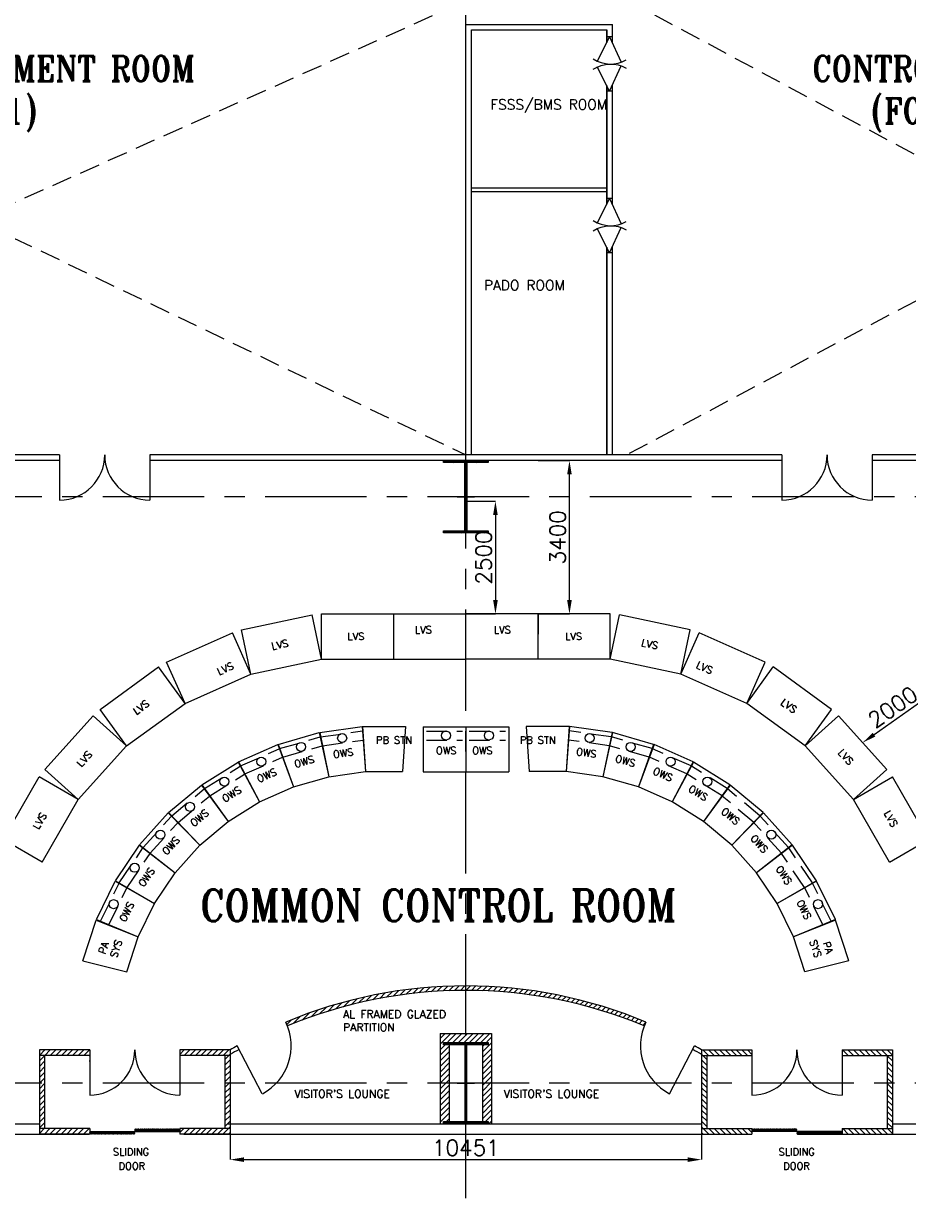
# Model space of a CAD drawing. Header units: inches. Extents: x 0 to 1564127, y -23460 to 23144100.
# Tile 37 of 215: x 160873 to 180462, y 121950 to 148211. Entities that reach past the tile are written whole.
import ezdxf

# ---------------------------------------------------------------- set-up
doc = ezdxf.new("R2010")
doc.units = ezdxf.units.IN
doc.header["$LTSCALE"] = 1800
doc.header["$MEASUREMENT"] = 0
doc.linetypes.add('CENTER', pattern=[2, 1.25, -0.25, 0.25, -0.25])
doc.linetypes.add('HIDDEN', pattern=[0.375, 0.25, -0.125])
doc.layers.get('0').update_dxf_attribs({"color": 253, "lineweight": 9})
for name, color, linetype in [('CEN', 2, 'CENTER'), ('COL', 1, 'Continuous'), ('GRID', 251, 'CENTER'), ('TEMP', 4, 'Continuous'), ('TEXT', 3, 'Continuous'), ('WALL', 6, 'Continuous')]:
    doc.layers.add(name, color=color, linetype=linetype)
doc.layers.add('DOOR', color=235, linetype='Continuous', lineweight=13)
doc.layers.add('PNL', color=8, linetype='HIDDEN', lineweight=9)
doc.styles.add('250', font='romans.shx', dxfattribs={"height": 250})
doc.styles.add('ROMANC', font='ROMANC.SHX')
doc.styles.add('ROMANS', font='romans.shx')
doc.styles.add('ROMANT', font='romant')
doc.dimstyles.new('USER175', dxfattribs={"dimscale": 175, "dimtxt": 2, "dimasz": 1.75, "dimexe": 0, "dimexo": 0, "dimgap": 0.5, "dimtad": 1, "dimdec": 0, "dimzin": 0, "dimdsep": 46, "dimtxsty": 'ROMANS', "dimcen": 0, "dimclrd": 4, "dimclre": 4, "dimclrt": 4, "dimadec": 0, "dimazin": 0, "dimtfac": 0.09, "dimtdec": 0, "dimtix": 1, "dimtofl": 0, "dimtmove": 0, "dimatfit": 3, "dimfxl": 1, "dimtolj": 1, "dimtzin": 0, "dimarcsym": 0})
pattern_1 = [(45, (440215.735, -279.296), (-61.871843, 61.871843), [])]

# ---------------------------------------------------------------- blocks, each defined once
blk = doc.blocks.new('C-ROW COLUMN')
at = {"layer": 'COL'}
h = blk.add_hatch(dxfattribs=at)
h.set_pattern_fill('ANSI31', color=256, scale=200, style=0)
h.set_pattern_definition([(45, (-1315.907, -6.545), (-17.6776695, 17.6776695), [])])
h.paths.add_polyline_path([(77950, 120865), (76960, 120865), (76960, 120820), (77950, 120820)])
h.paths.add_polyline_path([(77478, 120820), (77433, 120820), (77433, 119310), (77478, 119310)])
h.paths.add_polyline_path([(77950, 119310), (76960, 119310), (76960, 119265), (77950, 119265)])
at = {"layer": 'CEN'}
for p, q in [((77455, 119265), (77455, 120865)), ((77264, 120065), (77647, 120065))]:
    blk.add_line(p, q, dxfattribs=at)
at = {"layer": 'COL'}
for points in [[(76960, 120865), (77950, 120865), (77950, 120820), (76960, 120820)], [(77433, 120820), (77478, 120820), (77478, 119310), (77433, 119310)], [(76960, 119310), (77950, 119310), (77950, 119265), (76960, 119265)]]:
    blk.add_lwpolyline(points, close=True, dxfattribs=at)
blk = doc.blocks.new('B-ROW COLUMN')
at = {"layer": 'COL'}
h = blk.add_hatch(dxfattribs=at)
h.set_pattern_fill('ANSI31', color=256, scale=200, style=0)
h.set_pattern_definition([(45, (155648.048, 63141.767), (-17.67767, 17.67767), [])])
h.paths.add_polyline_path([(171095, 85178), (172085, 85178), (172085, 85128), (171095, 85128)])
h.paths.add_polyline_path([(171574, 86878), (171606, 86878), (171606, 85178), (171574, 85178)])
h.paths.add_polyline_path([(171095, 86928), (172085, 86928), (172085, 86878), (171095, 86878)])
blk.add_line((171590, 85128), (171590, 86928))
at = {"layer": 'CEN'}
for p, q in [((171590, 85128), (171590, 86928)), ((171399, 86028), (171782, 86028))]:
    blk.add_line(p, q, dxfattribs=at)
at = {"layer": 'COL'}
for points in [[(171095, 86928), (172085, 86928), (172085, 86878), (171095, 86878)], [(171574, 86878), (171606, 86878), (171606, 85178), (171574, 85178)], [(171095, 85178), (172085, 85178), (172085, 85128), (171095, 85128)]]:
    blk.add_lwpolyline(points, close=True, dxfattribs=at)
blk = doc.blocks.new('*D780')
at = {"color": 4, "lineweight": -2, "transparency": 16777216}
for p, q in [((165451, 123825), (165451, 123029)), ((175901, 123825), (175901, 123029)), ((165757, 123029), (175595, 123029))]:
    blk.add_line(p, q, dxfattribs=at)
at = {"color": 4, "transparency": 16777216}
for points in [[(165757, 123080), (165757, 122978), (165451, 123029)], [(175595, 123080), (175595, 122978), (175901, 123029)]]:
    blk.add_solid(points, dxfattribs=at)
at = {"layer": 'Defpoints', "color": 0, "transparency": 16777216}
for p in [(165451, 123825), (175901, 123825), (175901, 123029)]:
    blk.add_point(p, dxfattribs=at)
at = {"color": 4, "transparency": 16777216, "insert": (170676, 123291), "char_height": 350, "attachment_point": 5, "style": 'ROMANS'}
blk.add_mtext('\\A1;10451', dxfattribs=at)
blk = doc.blocks.new('*D662')
at = {"color": 4, "lineweight": -2, "transparency": 16777216}
for p, q in [((170676, 137625), (171331, 137625)), ((171331, 137319), (171331, 135432)), ((170676, 135125), (171331, 135125))]:
    blk.add_line(p, q, dxfattribs=at)
at = {"color": 4, "transparency": 16777216}
for points in [[(171280, 137319), (171382, 137319), (171331, 137625)], [(171280, 135432), (171382, 135432), (171331, 135125)]]:
    blk.add_solid(points, dxfattribs=at)
at = {"layer": 'Defpoints', "color": 0, "transparency": 16777216}
for p in [(170676, 137625), (170676, 135125), (171331, 135125)]:
    blk.add_point(p, dxfattribs=at)
at = {"color": 4, "transparency": 16777216, "insert": (171069, 136375), "char_height": 350, "attachment_point": 5, "rotation": 90, "style": 'ROMANS'}
blk.add_mtext('\\A1;2500', dxfattribs=at)
blk = doc.blocks.new('*D663')
at = {"color": 4, "lineweight": -2, "transparency": 16777216}
for p, q in [((172276, 138525), (172972, 138525)), ((172972, 135432), (172972, 138219)), ((172276, 135125), (172972, 135125))]:
    blk.add_line(p, q, dxfattribs=at)
at = {"color": 4, "transparency": 16777216}
for points in [[(172921, 138219), (173023, 138219), (172972, 138525)], [(172921, 135432), (173023, 135432), (172972, 135125)]]:
    blk.add_solid(points, dxfattribs=at)
at = {"layer": 'Defpoints', "color": 0, "transparency": 16777216}
for p in [(172276, 138525), (172972, 138525), (172276, 135125)]:
    blk.add_point(p, dxfattribs=at)
at = {"color": 4, "transparency": 16777216, "insert": (172710, 136825), "char_height": 350, "attachment_point": 5, "rotation": 90, "style": 'ROMANS'}
blk.add_mtext('\\A1;3400', dxfattribs=at)
blk = doc.blocks.new('*D350')
at = {"color": 4, "lineweight": -2, "transparency": 16777216}
blk.add_line((180860, 133246), (179724, 132450), dxfattribs=at)
at = {"color": 4, "transparency": 16777216}
for points in [[(180831, 133288), (180890, 133204), (181111, 133422)], [(179695, 132492), (179753, 132408), (179473, 132274)]]:
    blk.add_solid(points, dxfattribs=at)
at = {"layer": 'Defpoints', "color": 0, "transparency": 16777216}
for p in [(181111, 133422), (179473, 132274), (179473, 132274)]:
    blk.add_point(p, dxfattribs=at)
at = {"color": 4, "transparency": 16777216, "insert": (180141, 133063), "char_height": 350, "attachment_point": 5, "rotation": 35.0025, "style": 'ROMANS'}
blk.add_mtext('\\A1;2000', dxfattribs=at)

msp = doc.modelspace()

# ---------------------------------------------------------------- hatches: boundary and pattern name
h = msp.add_hatch()
h.set_pattern_fill('ANSI31', color=256, scale=700, style=0)
h.set_pattern_definition(pattern_1)
h.paths.add_polyline_path([(170675.76, 126781.13), (170675.76, 126881.13, 0.09965553), (166684.43, 126077.63, -0.01923658), (166721.54, 125993.12, -0.09867127)])
h.paths.add_polyline_path([(170675.76, 126881.13), (170675.76, 126781.13, -0.09867127), (174629.97, 125993.12, -0.01923658), (174667.08, 126077.63, 0.09965553)])
h = msp.add_hatch()
h.set_pattern_fill('ANSI31', color=6, scale=700, style=0)
h.set_pattern_definition(pattern_1)
h.paths.add_polyline_path([(170675.76, 125825.31), (170105.76, 125825.31), (170105.76, 124725.31), (170305.76, 124725.31), (170305.76, 125625.31), (170675.76, 125625.31)])
h.paths.add_polyline_path([(171245.76, 125825.31), (170675.76, 125825.31), (170675.76, 125625.31), (171045.76, 125625.31), (171045.76, 124725.31), (171245.76, 124725.31)])
h.paths.add_polyline_path([(171245.76, 124725.31), (171045.76, 124725.31), (171045.76, 123825.31), (171245.76, 123825.31)])
h.paths.add_polyline_path([(170305.76, 124725.31), (170105.76, 124725.31), (170105.76, 123825.31), (170305.76, 123825.31), (170305.76, 123875.31)])
h = msp.add_hatch()
h.set_pattern_fill('ANSI31', color=256, scale=700, style=0)
h.set_pattern_definition([(45, (-1074227.24, 30315.41), (-61.8718434, 61.8718434), [])])
h.paths.add_polyline_path([(162335.63, 125460), (161220.55, 125460), (161220.55, 125335), (162335.63, 125335)])
h.paths.add_polyline_path([(161335.55, 125335), (161220.55, 125335), (161220.55, 124725.31), (161335.55, 124725.31)])
h.paths.add_polyline_path([(161335.55, 124725.31), (161220.55, 124725.31), (161220.55, 123720.31), (161335.55, 123720.31)])
h.paths.add_polyline_path([(162335.63, 123720.31), (161220.55, 123720.31), (161220.55, 123595.31), (162335.63, 123595.31)])
h.paths.add_polyline_path([(165450.5, 123720.31), (164335.63, 123720.31), (164335.63, 123595.31), (165450.5, 123595.31)])
h.paths.add_polyline_path([(165450.5, 124725.31), (165335.5, 124725.31), (165335.5, 123720.31), (165450.5, 123720.31)])
h.paths.add_polyline_path([(165450.5, 125335), (165335.5, 125335), (165335.5, 124725.31), (165450.5, 124725.31)])
h.paths.add_polyline_path([(165450.5, 125460), (164335.63, 125460), (164335.63, 125335), (165450.5, 125335)])
h = msp.add_hatch()
h.set_pattern_fill('ANSI31', color=256, scale=700, style=0)
h.set_pattern_definition([(135, (1415578.75, 30315.41), (61.8718434, 61.8718434), [])])
h.paths.add_polyline_path([(179015.88, 125460), (180130.96, 125460), (180130.96, 125335), (179015.88, 125335)])
h.paths.add_polyline_path([(180015.96, 125335), (180130.96, 125335), (180130.96, 124725.31), (180015.96, 124725.31)])
h.paths.add_polyline_path([(180015.96, 124725.31), (180130.96, 124725.31), (180130.96, 123720.31), (180015.96, 123720.31)])
h.paths.add_polyline_path([(179015.88, 123720.31), (180130.96, 123720.31), (180130.96, 123595.31), (179015.88, 123595.31)])
h.paths.add_polyline_path([(175901.01, 123720.31), (177015.88, 123720.31), (177015.88, 123595.31), (175901.01, 123595.31)])
h.paths.add_polyline_path([(175901.01, 124725.31), (176016.01, 124725.31), (176016.01, 123720.31), (175901.01, 123720.31)])
h.paths.add_polyline_path([(175901.01, 125335), (176016.01, 125335), (176016.01, 124725.31), (175901.01, 124725.31)])
h.paths.add_polyline_path([(175901.01, 125460), (177015.88, 125460), (177015.88, 125335), (175901.01, 125335)])
at = {"layer": 'TEMP', "linetype": 'ByBlock', "ltscale": 5}
h = msp.add_hatch(dxfattribs=at)
h.set_pattern_fill('ANSI38', color=6, scale=100, style=0)
h.set_pattern_definition([(135, (-1085744.866, -211397.19), (8.83883476, 8.83883476), []), (45, (-1085744.866, -211397.19), (26.5165043, 8.83883476), [31.25, -18.75])])
h.paths.add_polyline_path([(163335.63, 123710.31), (164335.63, 123710.31), (164335.63, 123652.81), (163335.63, 123652.81)])
h.paths.add_polyline_path([(162335.63, 123652.81), (163335.63, 123652.81), (163335.63, 123595.31), (162335.63, 123595.31)])
h = msp.add_hatch(dxfattribs=at)
h.set_pattern_fill('ANSI38', color=6, scale=100, style=0)
h.set_pattern_definition([(45, (1427096.377, -211397.19), (-8.83883476, 8.83883476), []), (135, (1427096.377, -211397.19), (-26.5165043, 8.83883476), [31.25, -18.75])])
h.paths.add_polyline_path([(178015.88, 123710.31), (177015.88, 123710.31), (177015.88, 123652.81), (178015.88, 123652.81)])
h.paths.add_polyline_path([(179015.88, 123652.81), (178015.88, 123652.81), (178015.88, 123595.31), (179015.88, 123595.31)])

# ---------------------------------------------------------------- linework, layer by layer
at = {"color": 2, "linetype": 'HIDDEN'}
for p, q in [((149190.76, 139115.44), (170689.76, 148725.31)), ((149689.76, 148725.31), (170675.76, 138650.31)), ((193161.76, 148725.31), (174239.57, 138650.31)), ((174260.62, 148725.31), (193060.76, 138650.31))]:
    msp.add_line(p, q, dxfattribs=at)
for p, q in [((170675.76, 148196.59), (173925.76, 148196.59)), ((170675.76, 138650.31), (170675.76, 148196.59)), ((173925.76, 147781.11), (173925.76, 148196.59)), ((170800.76, 148071.59), (173800.76, 148071.59)), ((170800.76, 138650.31), (170800.76, 148071.59)), ((171408.26, 148071.59), (172408.26, 148071.59)), ((173050.76, 148071.59), (173800.76, 148071.59)), ((173800.76, 148071.59), (173800.76, 147794.88)), ((173800.76, 147794.88), (173800.76, 148071.59)), ((173800.76, 147321.22), (173800.76, 147312.08)), ((173800.76, 147312.08), (173800.76, 147321.22)), ((173925.76, 147315.59), (173925.76, 147317.71)), ((173800.76, 146838.42), (173800.76, 144211.17)), ((173800.76, 144211.17), (173800.76, 146838.42)), ((173925.76, 144197.4), (173925.76, 146852.19)), ((170800.76, 144571.59), (173800.76, 144571.59)), ((170800.76, 144487.87), (173800.76, 144487.87)), ((173800.76, 143737.51), (173800.76, 143728.37)), ((173800.76, 143728.37), (173800.76, 143737.51)), ((173925.76, 143731.88), (173925.76, 143734)), ((173800.76, 143254.71), (173800.76, 138650.31)), ((173800.76, 138650.31), (173800.76, 143254.71)), ((173925.76, 138650.31), (173925.76, 143268.48)), ((161668.8, 138650.31), (151365.76, 138650.31)), ((161668.8, 138525.31), (151365.76, 138525.31)), ((161668.8, 138650.31), (161661.08, 138650.31)), ((161668.8, 138525.31), (161661.08, 138525.31)), ((162676.65, 138525.31), (162660.96, 138525.31)), ((166610.88, 138650.31), (163668.8, 138650.31)), ((166610.88, 138525.31), (163668.8, 138525.31)), ((172740.63, 138650.31), (166610.88, 138650.31)), ((172740.63, 138525.31), (166610.88, 138525.31)), ((177682.71, 138650.31), (172740.63, 138650.31)), ((177682.71, 138525.31), (172740.63, 138525.31)), ((178690.55, 138525.31), (178674.87, 138525.31)), ((193060.76, 138650.31), (179682.71, 138650.31)), ((179682.71, 138650.31), (179690.43, 138650.31)), ((193060.76, 138525.31), (179682.71, 138525.31)), ((179682.71, 138525.31), (179690.43, 138525.31)), ((162335.63, 125460), (161220.55, 125460)), ((162335.63, 125335), (161220.55, 125335)), ((162335.63, 125335), (162327.91, 125335)), ((163343.48, 125335), (163327.79, 125335)), ((165450.5, 125460), (164335.63, 125460)), ((165450.5, 125335), (164335.63, 125335)), ((175901.01, 125460), (177015.88, 125460)), ((175901.01, 125335), (177015.88, 125335)), ((179015.88, 125460), (180130.96, 125460)), ((179015.88, 125335), (179023.6, 125335)), ((179015.88, 125335), (180130.96, 125335)), ((162335.63, 125210), (162327.91, 125210)), ((179015.88, 125210), (179023.6, 125210)), ((162335.63, 123720.31), (161220.55, 123720.31)), ((161220.55, 123720.31), (161220.55, 123595.31)), ((162335.63, 123720.31), (162335.63, 123595.31)), ((164335.63, 123720.31), (164335.63, 123595.31)), ((165450.5, 123720.31), (164335.63, 123720.31)), ((175901.01, 123720.31), (177015.88, 123720.31)), ((177015.88, 123720.31), (177015.88, 123595.31)), ((179015.88, 123720.31), (179015.88, 123595.31)), ((179015.88, 123720.31), (180130.96, 123720.31)), ((180130.96, 123720.31), (180130.96, 123595.31)), ((162335.63, 123595.31), (161220.55, 123595.31)), ((165450.5, 123595.31), (164335.63, 123595.31)), ((175901.01, 123595.31), (177015.88, 123595.31)), ((179015.88, 123595.31), (180130.96, 123595.31))]:
    msp.add_line(p, q)
at = {"color": 3}
msp.add_line((172275.76, 135125.31), (172275.76, 134675.31), dxfattribs=at)
msp.add_line((172275.76, 135125.31), (172275.76, 134675.31), dxfattribs=at)
at = {"color": 2}
for p, q in [((167436.03, 132499.23), (168376.78, 132631.45)), ((167436.03, 132499.23), (168376.78, 132631.45)), ((168376.78, 132631.45), (168451.59, 131632.13)), ((168386.59, 132632.13), (169336.59, 132632.13)), ((168386.59, 132632.13), (168451.59, 131632.13)), ((168386.59, 132632.13), (169336.59, 132632.13)), ((169336.59, 132632.13), (169271.59, 131632.13)), ((172964.92, 132632.13), (172014.92, 132632.13)), ((172014.92, 132632.13), (172079.92, 131632.13)), ((172964.92, 132632.13), (172014.92, 132632.13)), ((172964.92, 132632.13), (172899.92, 131632.13)), ((172974.73, 132631.45), (172899.92, 131632.13)), ((173915.48, 132499.23), (172974.73, 132631.45)), ((173915.48, 132499.23), (172974.73, 132631.45)), ((167436.03, 132499.23), (167639.57, 131518.01)), ((173915.48, 132499.23), (173711.94, 131518.01)), ((164821.79, 131337.53), (165627.43, 131840.96)), ((165627.43, 131840.96), (166102.23, 130958.46)), ((175724.08, 131840.96), (175249.28, 130958.46)), ((176529.73, 131337.53), (175724.08, 131840.96)), ((167639.57, 131518.01), (168451.59, 131632.13)), ((168451.59, 131632.13), (169271.59, 131632.13)), ((172899.92, 131632.13), (172079.92, 131632.13)), ((173711.94, 131518.01), (172899.92, 131632.13)), ((164821.79, 131337.53), (165406.83, 130523.93)), ((176529.73, 131337.53), (175944.68, 130523.93)), ((165406.83, 130523.93), (166102.23, 130958.46)), ((175944.68, 130523.93), (175249.28, 130958.46)), ((162906.06, 129212.96), (163437.29, 130000.55)), ((163437.29, 130000.55), (164229.98, 129387.46)), ((177914.22, 130000.55), (177121.53, 129387.46)), ((178445.45, 129212.96), (177914.22, 130000.55)), ((162906.06, 129212.96), (163771.45, 128707.65)), ((163771.45, 128707.65), (164229.98, 129387.46)), ((177580.06, 128707.65), (177121.53, 129387.46)), ((178445.45, 129212.96), (177580.06, 128707.65))]:
    msp.add_line(p, q, dxfattribs=at)
at = {"color": 4}
for p, q in [((166513.22, 132235.33), (167426.41, 132497.19)), ((166513.22, 132235.33), (167426.41, 132497.19)), ((167426.41, 132497.19), (167639.57, 131518.01)), ((173925.1, 132497.19), (173711.94, 131518.01)), ((174838.3, 132235.33), (173925.1, 132497.19)), ((174838.3, 132235.33), (173925.1, 132497.19)), ((166513.22, 132235.33), (166851.34, 131291.99)), ((174838.3, 132235.33), (174500.18, 131291.99)), ((164086.09, 130721.11), (164813.83, 131331.76)), ((164813.83, 131331.76), (165406.83, 130523.93)), ((166851.34, 131291.99), (167639.57, 131518.01)), ((174500.18, 131291.99), (173711.94, 131518.01)), ((176537.68, 131331.76), (175944.68, 130523.93)), ((177265.42, 130721.11), (176537.68, 131331.76)), ((164086.09, 130721.11), (164778.67, 129996.84)), ((164778.67, 129996.84), (165406.83, 130523.93)), ((176572.84, 129996.84), (175944.68, 130523.93)), ((177265.42, 130721.11), (176572.84, 129996.84)), ((162484.69, 128350.59), (162901.15, 129204.45)), ((162901.15, 129204.45), (163771.45, 128707.65)), ((178450.36, 129204.45), (177580.06, 128707.65)), ((178866.82, 128350.59), (178450.36, 129204.45)), ((163411.98, 127970.64), (163771.45, 128707.65)), ((177939.53, 127970.64), (177580.06, 128707.65)), ((162484.69, 128350.59), (163411.98, 127970.64)), ((178866.82, 128350.59), (177939.53, 127970.64))]:
    msp.add_line(p, q, dxfattribs=at)
at = {"color": 1}
for p, q in [((165636.11, 131845.57), (166503.98, 132231.97)), ((166503.98, 132231.97), (166851.34, 131291.99)), ((174847.53, 132231.97), (174500.18, 131291.99)), ((175715.4, 131845.57), (174847.53, 132231.97)), ((165636.11, 131845.57), (166102.23, 130958.46)), ((175715.4, 131845.57), (175249.28, 130958.46)), ((166102.23, 130958.46), (166851.34, 131291.99)), ((175249.28, 130958.46), (174500.18, 131291.99)), ((163443.35, 130008.29), (164079.02, 130714.28)), ((164079.02, 130714.28), (164778.67, 129996.84)), ((177272.49, 130714.28), (176572.84, 129996.84)), ((177908.16, 130008.29), (177272.49, 130714.28)), ((163443.35, 130008.29), (164229.98, 129387.46)), ((164229.98, 129387.46), (164778.67, 129996.84)), ((177121.53, 129387.46), (176572.84, 129996.84)), ((177908.16, 130008.29), (177121.53, 129387.46))]:
    msp.add_line(p, q, dxfattribs=at)
at = {"color": 6}
for p, q in [((162187.45, 127437.97), (162481.01, 128341.48)), ((162481.01, 128341.48), (163411.98, 127970.64)), ((178870.5, 128341.48), (177939.53, 127970.64)), ((179164.07, 127437.97), (178870.5, 128341.48)), ((163158.59, 127190.78), (163411.98, 127970.64)), ((178192.92, 127190.78), (177939.53, 127970.64)), ((162187.45, 127437.97), (163158.59, 127190.78)), ((179164.07, 127437.97), (178192.92, 127190.78)), ((170105.76, 125825.31), (171245.76, 125825.31)), ((170105.76, 125825.31), (170105.76, 123825.31)), ((171245.76, 125825.31), (171245.76, 123825.31)), ((170305.76, 125625.31), (170305.76, 123850.31)), ((171045.76, 125625.31), (171045.76, 123825.31)), ((170105.76, 123825.31), (171245.76, 123825.31)), ((170105.76, 123825.31), (170305.76, 123825.31))]:
    msp.add_line(p, q, dxfattribs=at)
for centre, start, end in [((170675.76, 116566.01), 67.235794, 112.764206), ((170675.76, 116466.01), 67.459174, 112.540826), ((170675.76, 116566.01), 119.432924, 120.435113), ((170675.76, 116566.01), 59.564887, 60.567076), ((170675.76, 116466.01), 119.174505, 120.435113), ((170675.76, 116466.01), 59.564887, 60.825495)]:
    msp.add_arc(centre, 10315.12, start, end)
at = {"layer": 'DOOR'}
for p, q in [((173863.26, 147916.59), (173588.52, 147381.6)), ((173863.26, 147916.59), (174120.78, 147358.36)), ((173863.26, 146716.71), (173588.52, 147251.7)), ((173863.26, 146716.71), (174120.78, 147274.94)), ((173863.26, 144332.87), (173588.52, 143797.88)), ((173863.26, 144332.87), (174120.78, 143774.64)), ((173863.26, 143133), (173588.52, 143667.99)), ((173863.26, 143133), (174120.78, 143691.23))]:
    msp.add_line(p, q, dxfattribs=at)
at = {"layer": 'DOOR', "color": 1, "ltscale": 101}
for p, q in [((166163.12, 124490.88, -7.15), (165606.86, 125549.77)), ((175188.39, 124490.88, -7.15), (175744.65, 125549.77))]:
    msp.add_line(p, q, dxfattribs=at)
for centre, start, end in [((165605.08, 125553.23, 7.15), 297.760541, 25.912935), ((175746.44, 125553.23, 7.15), 154.087065, 242.239459)]:
    msp.add_arc(centre, 1200, start, end, dxfattribs=at)
at = {"layer": 'DOOR'}
for centre in [(173882.7, 148012.47), (173882.7, 144428.76)]:
    msp.add_ellipse(centre, major_axis=(-492.21, 492.21), ratio=1, start_param=1.77670751, end_param=2.87979327, dxfattribs=at)
at = {"layer": 'DOOR', "extrusion": (0, 0, -1)}
for centre in [(173882.7, 146620.83), (173882.7, 143037.11)]:
    msp.add_ellipse(centre, major_axis=(-492.21, -492.21), ratio=1, start_param=1.77670751, end_param=2.87979327, dxfattribs=at)
at = {"layer": 'GRID'}
for p, q in [((170675.76, 82575.72), (170675.76, 183222.97)), ((276475.76, 137725.31), (141375.76, 137725.31)), ((276475.76, 124725.31), (141375.76, 124725.31))]:
    msp.add_line(p, q, dxfattribs=at)
at = {"layer": 'TEMP'}
for p, q in [((165702.81, 134770.8), (167267.84, 135103.46)), ((167475.76, 134125.31), (167267.84, 135103.46)), ((167475.76, 135125.31), (169075.76, 135125.31)), ((167475.76, 134125.31), (167475.76, 135125.31)), ((169075.76, 135125.31), (170675.76, 135125.31)), ((169075.76, 134125.31), (169075.76, 135125.31)), ((169075.76, 134125.31), (169075.76, 135125.31)), ((170675.76, 134125.31), (170675.76, 135125.31)), ((172275.76, 135125.31), (170675.76, 135125.31)), ((172275.76, 134125.31), (172275.76, 135125.31)), ((172275.76, 134125.31), (172275.76, 135125.31)), ((173875.76, 135125.31), (172275.76, 135125.31)), ((173875.76, 134125.31), (173875.76, 135125.31)), ((173875.76, 134125.31), (174083.67, 135103.46)), ((175648.7, 134770.8), (174083.67, 135103.46)), ((165910.72, 133792.65), (165702.81, 134770.8)), ((175440.79, 133792.65), (175648.7, 134770.8)), ((164042.31, 134055.42), (165503.98, 134706.2)), ((165910.72, 133792.65), (165503.98, 134706.2)), ((175440.79, 133792.65), (175847.53, 134706.2)), ((177309.2, 134055.42), (175847.53, 134706.2)), ((162566.83, 133010.43), (163861.26, 133950.89)), ((164449.05, 133141.87), (163861.26, 133950.89)), ((164449.05, 133141.87), (164042.31, 134055.42)), ((165910.72, 133792.65), (167475.76, 134125.31)), ((167475.76, 134125.31), (169075.76, 134125.31)), ((169075.76, 134125.31), (170675.76, 134125.31)), ((172275.76, 134125.31), (170675.76, 134125.31)), ((173875.76, 134125.31), (172275.76, 134125.31)), ((175440.79, 133792.65), (173875.76, 134125.31)), ((176902.46, 133141.87), (177309.2, 134055.42)), ((176902.46, 133141.87), (177490.25, 133950.89)), ((178784.68, 133010.43), (177490.25, 133950.89)), ((164449.05, 133141.87), (165910.72, 133792.65)), ((176902.46, 133141.87), (175440.79, 133792.65)), ((163154.62, 132201.42), (164449.05, 133141.87)), ((178196.89, 132201.42), (176902.46, 133141.87)), ((163154.62, 132201.42), (162566.83, 133010.43)), ((178196.89, 132201.42), (178784.68, 133010.43)), ((161340.87, 131681.51), (162411.47, 132870.55)), ((163154.62, 132201.42), (162411.47, 132870.55)), ((178196.89, 132201.42), (178940.04, 132870.55)), ((180010.65, 131681.51), (178940.04, 132870.55)), ((162084.01, 131012.38), (163154.62, 132201.42)), ((179267.5, 131012.38), (178196.89, 132201.42)), ((162084.01, 131012.38), (161340.87, 131681.51)), ((179267.5, 131012.38), (180010.65, 131681.51)), ((160417.99, 130126.74), (161217.99, 131512.38)), ((162084.01, 131012.38), (161217.99, 131512.38)), ((179267.5, 131012.38), (180133.53, 131512.38)), ((180933.53, 130126.74), (180133.53, 131512.38)), ((161284.01, 129626.74), (162084.01, 131012.38)), ((180067.5, 129626.74), (179267.5, 131012.38)), ((161284.01, 129626.74), (160417.99, 130126.74)), ((180067.5, 129626.74), (180933.53, 130126.74)), ((162335.63, 125335), (162220.63, 125335)), ((179015.88, 125335), (179130.88, 125335))]:
    msp.add_line(p, q, dxfattribs=at)
at = {"layer": 'TEMP', "color": 2}
for p, q in [((169726.16, 132625.31), (169726.16, 131625.31)), ((169726.16, 132625.31), (170676.16, 132625.31)), ((169726.16, 132625.31), (170676.16, 132625.31)), ((170676.16, 132625.31), (170676.16, 131625.31)), ((170676.16, 132625.31), (171626.16, 132625.31)), ((170676.16, 132625.31), (171626.16, 132625.31)), ((171626.16, 132625.31), (171626.16, 131625.31)), ((171626.16, 132625.31), (171626.16, 131625.31)), ((169726.16, 131625.31), (170676.16, 131625.31)), ((170676.16, 131625.31), (171626.16, 131625.31))]:
    msp.add_line(p, q, dxfattribs=at)
at = {"layer": 'TEMP', "color": 4, "linetype": 'HIDDEN'}
for p, q in [((166547.03, 132141), (167447.73, 132399.27)), ((166547.03, 132141), (167447.73, 132399.27)), ((174804.48, 132141), (173903.78, 132399.27)), ((174804.48, 132141), (173903.78, 132399.27)), ((166614.65, 131952.33), (167490.36, 132203.43)), ((174736.86, 131952.33), (173861.15, 132203.43)), ((164155.35, 130648.68), (164873.13, 131250.97)), ((164293.87, 130503.83), (164991.73, 131089.41)), ((177057.65, 130503.83), (176359.78, 131089.41)), ((177196.16, 130648.68), (176478.38, 131250.97)), ((162577.42, 128312.6), (162988.18, 129154.77)), ((162762.88, 128236.61), (163162.24, 129055.41)), ((178588.63, 128236.61), (178189.27, 129055.41)), ((178774.09, 128312.6), (178363.33, 129154.77))]:
    msp.add_line(p, q, dxfattribs=at)
at = {"layer": 'TEMP', "color": 2, "linetype": 'HIDDEN'}
for p, q in [((167456.38, 132401.11), (168384.26, 132531.51)), ((167456.38, 132401.11), (168384.26, 132531.51)), ((169801.16, 132525.31), (170601.16, 132525.31)), ((169801.16, 132525.31), (170601.16, 132525.31)), ((170751.16, 132525.31), (171551.16, 132525.31)), ((170751.16, 132525.31), (171551.16, 132525.31)), ((173895.13, 132401.11), (172967.25, 132531.51)), ((173895.13, 132401.11), (172967.25, 132531.51)), ((167497.09, 132204.87), (168399.23, 132331.65)), ((167497.09, 132204.87), (168399.23, 132331.65)), ((169801.16, 132325.31), (170601.16, 132325.31)), ((169801.16, 132325.31), (170601.16, 132325.31)), ((170751.16, 132325.31), (171551.16, 132325.31)), ((170751.16, 132325.31), (171551.16, 132325.31)), ((173854.42, 132204.87), (172952.29, 132331.65)), ((173854.42, 132204.87), (172952.29, 132331.65)), ((164880.29, 131256.17), (165674.91, 131752.71)), ((164997.3, 131093.45), (165769.87, 131576.21)), ((176354.21, 131093.45), (175581.64, 131576.21)), ((176471.22, 131256.17), (175676.6, 131752.71)), ((162992.6, 129162.43), (163516.56, 129939.24)), ((163165.68, 129061.37), (163675.1, 129816.62)), ((178185.83, 129061.37), (177676.41, 129816.62)), ((178358.91, 129162.43), (177834.95, 129939.24))]:
    msp.add_line(p, q, dxfattribs=at)
at = {"layer": 'TEMP', "color": 1, "linetype": 'HIDDEN'}
for p, q in [((165682.72, 131756.86), (166538.71, 132137.97)), ((175668.79, 131756.86), (174812.8, 132137.97)), ((165775.95, 131579.44), (166608.19, 131949.98)), ((175575.57, 131579.44), (174743.33, 131949.98)), ((163522.01, 129946.21), (164148.99, 130642.54)), ((177829.5, 129946.21), (177202.53, 130642.54)), ((163679.34, 129822.04), (164288.92, 130499.05)), ((177672.17, 129822.04), (177062.6, 130499.05))]:
    msp.add_line(p, q, dxfattribs=at)
at = {"layer": 'TEMP', "color": 7, "linetype": 'ByBlock', "ltscale": 5}
for p, q in [((161220.55, 125460), (161220.55, 123720.31)), ((161335.55, 125335), (161335.55, 123720.31)), ((165335.5, 125335), (165335.5, 123720.31)), ((165450.5, 125460), (165450.5, 123595.31)), ((175901.01, 125460), (175901.01, 123595.31)), ((176016.01, 125335), (176016.01, 123720.31)), ((180015.96, 125335), (180015.96, 123720.31)), ((180130.96, 125460), (180130.96, 123720.31))]:
    msp.add_line(p, q, dxfattribs=at)
at = {"layer": 'TEMP', "color": 6, "linetype": 'ByBlock', "ltscale": 5}
for p, q in [((162335.63, 123652.81), (164335.63, 123652.81)), ((179015.88, 123652.81), (177015.88, 123652.81))]:
    msp.add_line(p, q, dxfattribs=at)
at = {"layer": 'TEMP', "color": 2}
for centre in [(167933.4, 132373.26), (167933.4, 132373.26), (173418.11, 132373.26), (173418.11, 132373.26), (165323.41, 131411.16), (176028.1, 131411.16), (163332.49, 129498.29)]:
    msp.add_circle(centre, 100, dxfattribs=at)
at = {"layer": 'TEMP'}
for centre in [(170235.36, 132431.34), (170235.36, 132431.34), (171185.36, 132431.34), (171185.36, 132431.34)]:
    msp.add_circle(centre, 100, dxfattribs=at)
at = {"layer": 'TEMP', "color": 4}
for centre in [(167023.28, 132179.81), (174328.23, 132179.81), (164558.29, 130850.04), (162867.26, 128692.49), (178484.25, 128692.49)]:
    msp.add_circle(centre, 100, dxfattribs=at)
at = {"layer": 'TEMP', "color": 1}
for centre in [(166138.74, 131852.35), (175212.77, 131852.35), (163905.33, 130231.49), (177446.18, 130231.49)]:
    msp.add_circle(centre, 100, dxfattribs=at)
at = {"layer": 'WALL'}
for p, q in [((173925.76, 147916.59), (173800.76, 147916.59)), ((173925.76, 146716.71), (173800.76, 146716.71)), ((173925.76, 144332.87), (173800.76, 144332.87)), ((173925.76, 143133), (173800.76, 143133)), ((161668.8, 138650.31), (161668.8, 137650.31)), ((163668.8, 138650.31), (163668.8, 137650.31)), ((177682.71, 138650.31), (177682.71, 137650.31)), ((179682.71, 138650.31), (179682.71, 137650.31)), ((162335.63, 125460), (162335.63, 124460)), ((164335.63, 125460), (164335.63, 124460)), ((177015.88, 125460), (177015.88, 124460)), ((179015.88, 125460), (179015.88, 124460)), ((155365.76, 123825.31), (161220.55, 123825.31)), ((165396.69, 123825.31), (175901.01, 123825.31)), ((180130.96, 123825.31), (189839.75, 123825.31)), ((155135.76, 123595.31), (162320.58, 123595.31)), ((164424.23, 123595.31), (177015.88, 123595.31)), ((178026.94, 123595.31), (189964.75, 123595.31))]:
    msp.add_line(p, q, dxfattribs=at)
for centre, start, end in [((161668.8, 138650.31), 270, 0), ((163668.8, 138650.31), 180, 270), ((177682.71, 138650.31), 270, 0), ((179682.71, 138650.31), 180, 270), ((162335.63, 125460), 270, 0), ((164335.63, 125460), 180, 270), ((177015.88, 125460), 270, 0), ((179015.88, 125460), 180, 270)]:
    msp.add_arc(centre, 1000, start, end, dxfattribs=at)

# ---------------------------------------------------------------- block references
for name, p in [('C-ROW COLUMN', (93220.32, 17660.16)), ('B-ROW COLUMN', (-914.47, 38697.68))]:
    msp.add_blockref(name, p)

# ---------------------------------------------------------------- texts
at = {"layer": 'PNL', "lineweight": 25, "style": 'ROMANT'}
msp.add_text('PADO ROOM', height=224, dxfattribs=at).set_placement((171076.51, 142300.27))
at = {"layer": 'PNL', "insert": (171216.77, 146531.5), "char_height": 224, "width": 2986.6667, "attachment_point": 1, "style": 'ROMANT'}
msp.add_mtext('FSSS/BMS ROOM', dxfattribs=at)
at = {"layer": 'TEMP', "color": 2, "style": 'ROMANS'}
for s, rotation, p in [('LVS', 360, (169545.32, 134696.1)), ('LVS', 360, (171295.32, 134696.1)), ('LVS', 12, (166383.26, 134327.99)), ('LVS', 360, (168049.27, 134550.71)), ('LVS', 348, (174550.91, 134416.7)), ('LVS', 24, (165199.95, 133763.76)), ('LVS', 336, (175761.78, 133937.3)), ('LVS', 36, (163368.56, 132882.67)), ('LVS', 324, (177637.77, 133133.46)), ('OWS', 8, (167742.34, 131929.11)), ('OWS', 0, (170015.14, 132018.1)), ('OWS', 0, (170815.14, 132018.1)), ('OWS', 352, (173111.21, 131999.09)), ('LVS', 312, (178914.38, 132040.31)), ('LVS', 48, (162151.63, 131723.23)), ('OWS', 32, (165333.5, 130941.28)), ('OWS', 328, (175591.56, 131207.76)), ('LVS', 60, (161202.36, 130336.12)), ('LVS', 300, (179935.81, 130705.62)), ('OWS', 56, (163534.71, 129059.1)), ('OWS', 304, (177535.61, 129475.99))]:
    msp.add_text(s, height=160, rotation=rotation, dxfattribs=at).set_placement(p)
msp.add_text('LVS', height=160, dxfattribs=at).set_placement((172875.58, 134550.71))
at = {"layer": 'TEMP', "color": 4, "style": 'ROMANS'}
for rotation, p in [(16, (166895.89, 131713.38)), (344, (173972.24, 131851.99)), (40, (164647.98, 130399.93)), (320, (176318.32, 130723.16)), (64, (163128.64, 128285.72)), (296, (178002.44, 128737.69))]:
    msp.add_text('OWS', height=160, rotation=rotation, dxfattribs=at).set_placement(p)
at = {"layer": 'TEMP', "color": 1, "style": 'ROMANS'}
for rotation, p in [(24, (166087.7, 131381.96)), (336, (174804.43, 131586.49)), (48, (164044.46, 129768.44)), (312, (176970.57, 130142.14))]:
    msp.add_text('OWS', height=160, rotation=rotation, dxfattribs=at).set_placement(p)
at = {"layer": 'TEMP', "color": 6, "style": 'ROMANS'}
for s, p in [('SLIDING', (162851.46, 123120.61)), ('SLIDING', (177608.62, 123120.61)), ('DOOR', (162976.46, 122806.64)), ('DOOR', (177712.19, 122806.64))]:
    msp.add_text(s, height=160, dxfattribs=at).set_placement(p)
at = {"layer": 'TEMP', "color": 2, "char_height": 160, "width": 860.9524, "style": 'ROMANS'}
for insert, attachment_point, rotation in [((168684.93, 132410.16), 1, 0), ((172666.59, 132410.16), 3, 360)]:
    msp.add_mtext('PB STN', dxfattribs=dict(at, insert=insert, attachment_point=attachment_point, rotation=rotation))
at = {"layer": 'TEMP', "color": 6, "char_height": 160, "width": 413.5091, "style": 'ROMANS'}
for insert, attachment_point, rotation in [((162529.5, 127623.36), 1, 72), ((178822.01, 127623.36), 3, 288)]:
    msp.add_mtext('PA SYS', dxfattribs=dict(at, insert=insert, attachment_point=attachment_point, rotation=rotation))
at = {"layer": 'TEXT', "attachment_point": 1, "style": 'ROMANT'}
for s, width, insert, char_height in [('{\\W0.85;CONTROL EQUIPMENT ROOM\\P    (FOR UNIT#1)}', 14466.7845, (155186.79, 147495.47), 560), ('{\\W0.85;CONTROL EQUIPMENT ROOM\\P    (FOR UNIT#2)}', 14466.7845, (178356.07, 147495.47), 560), ('{\\W0.85;COMMON CONTROL ROOM}', 11976.9611, (164788.21, 129015.22), 700)]:
    msp.add_mtext_dynamic_manual_height_columns(s, width=width, gutter_width=1, heights=[0], dxfattribs=dict(at, insert=insert, char_height=char_height))
at = {"layer": 'TEXT', "linetype": 'Continuous', "ltscale": 1000, "insert": (167955.59, 126341.53), "char_height": 175, "width": 2553.8962, "attachment_point": 1, "style": '250'}
msp.add_mtext('AL FRAMED GLAZED PARTITION', dxfattribs=at)
at = {"layer": 'TEXT', "ltscale": 101, "char_height": 175, "width": 2666.5962, "attachment_point": 1, "style": 'ROMANC'}
for insert in [(166876.33, 124576.55), (171516.16, 124576.55)]:
    msp.add_mtext("VISITOR'S LOUNGE", dxfattribs=dict(at, insert=insert))

# ---------------------------------------------------------------- dimensions: what is measured, and where the dimension line sits
for p1, p2, distance, picture, middle in [((172275.76, 135125.31), (172275.76, 138525.31), -696.62, '*D663', (172709.88, 136825.31)), ((170675.76, 137625.31), (170675.76, 135125.31), 655.63, '*D662', (171068.89, 136375.31)), ((181111.18, 133421.56), (179472.92, 132274.34), 0, '*D350', (180141.48, 133062.97)), ((165450.5, 123825.31), (175901.01, 123825.31), -796.47, '*D780', (170675.76, 123291.34))]:
    dim = msp.add_aligned_dim(p1=p1, p2=p2, distance=distance, dimstyle='USER175')
    dim.commit()
    dim.dimension.update_dxf_attribs({"geometry": picture, "text_midpoint": middle})

doc.saveas('drawing.dxf')
